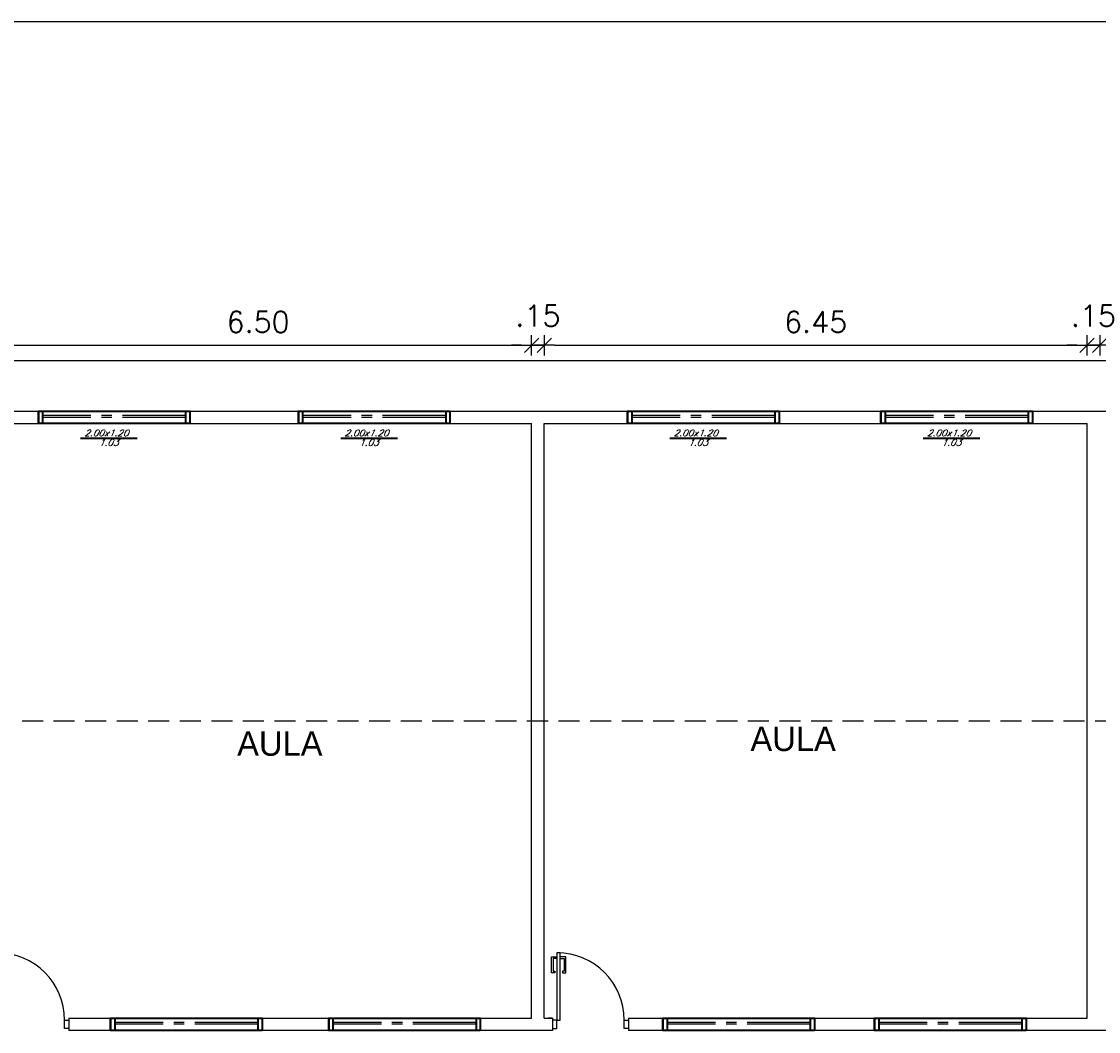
# Model space of a CAD drawing. Header units: millimetres. Extents: x 2239 to 2564, y 432 to 505.
# Tile 17 of 22: x 2448 to 2461, y 493 to 505. Entities that reach past the tile are written whole.
import ezdxf

# ---------------------------------------------------------------- set-up
doc = ezdxf.new("R2010")
doc.units = ezdxf.units.MM
for name, pattern in [('ACAD_ISO04W100', [30, 24, -3, 0, -3]), ('CENTER2', [1.125, 0.75, -0.125, 0.125, -0.125]), ('HIDDEN', [0.375, 0.25, -0.125])]:
    doc.linetypes.add(name, pattern=pattern)
for name, color, linetype in [('Cotas', 1, 'Continuous'), ('HACT', 1, 'Continuous'), ('PAREDES', 6, 'Continuous')]:
    doc.layers.add(name, color=color, linetype=linetype)
doc.styles.add('romans', font='romans.shx', dxfattribs={"oblique": 23})
doc.styles.add('SIMPLEX_8', font='simplex.shx')
doc.dimstyles.new('08', dxfattribs={"dimtxt": 0.25, "dimasz": 0.12, "dimexe": 0, "dimexo": 0, "dimgap": 0.15, "dimtad": 1, "dimzin": 4, "dimdsep": 46, "dimtxsty": 'SIMPLEX_8', "dimblk1": 'D', "dimblk2": 'D', "dimsah": 1, "dimcen": 0.09, "dimse1": 1, "dimse2": 1, "dimclre": 256, "dimclrt": 2, "dimadec": 0, "dimazin": 0, "dimtfac": 1, "dimtmove": 2, "dimatfit": 3, "dimldrblk": 'D', "dimfxl": 1, "dimtolj": 1, "dimtzin": 0, "dimarcsym": 0})

# ---------------------------------------------------------------- blocks, each defined once
blk = doc.blocks.new('DSGDFG')
at = {"color": 2}
blk.add_lwpolyline([(2331.157, 484.719), (2331.197, 484.719), (2331.197, 485.519), (2331.157, 485.519)], close=True, dxfattribs=at)
at = {"color": 1}
for points in [[(2331.157, 485.449), (2331.112, 485.449), (2331.112, 485.299), (2331.132, 485.299), (2331.132, 485.279), (2331.092, 485.279), (2331.092, 485.469), (2331.157, 485.469)], [(2331.197, 485.449), (2331.242, 485.449), (2331.242, 485.299), (2331.222, 485.299), (2331.222, 485.279), (2331.262, 485.279), (2331.262, 485.469), (2331.197, 485.469)]]:
    blk.add_lwpolyline(points, dxfattribs=at)
at = {"color": 2}
for points in [[(2331.107, 484.619), (2331.157, 484.619), (2331.157, 484.719), (2331.107, 484.719)], [(2332.007, 484.619), (2331.957, 484.619), (2331.957, 484.719), (2332.007, 484.719)]]:
    blk.add_lwpolyline(points, dxfattribs=at)
at = {"color": 1}
blk.add_arc((2331.157, 484.719), 0.8, 0, 90, dxfattribs=at)
at = {"layer": 'PAREDES', "color": 6}
for p, q in [((2331.107, 484.744), (2331.107, 484.594)), ((2332.007, 484.744), (2332.007, 484.594))]:
    blk.add_line(p, q, dxfattribs=at)
at = {"layer": 'PAREDES'}
blk.add_lwpolyline([(2331.107, 484.744), (2331.057, 484.744)], dxfattribs=at)
blk = doc.blocks.new('D')
for p, q in [((-1, 0), (1, 0)), ((0, -1), (0, 1))]:
    blk.add_line(p, q)
at = {"color": 4}
blk.add_line((-0.71, -0.71), (0.71, 0.71), dxfattribs=at)
blk = doc.blocks.new('*D141')
at = {"layer": 'Cotas', "color": 0, "linetype": 'ACAD_ISO04W100', "lineweight": -2, "transparency": 16777216}
blk.add_line((2447.448, 500.686), (2453.708, 500.686), dxfattribs=at)
at = {"layer": 'Defpoints', "color": 0, "linetype": 'ACAD_ISO04W100', "transparency": 16777216}
for p in [(2453.828, 500.686), (2447.328, 499.755), (2453.828, 499.755)]:
    blk.add_point(p, dxfattribs=at)
at = {"layer": 'Cotas', "color": 0, "linetype": 'ACAD_ISO04W100', "lineweight": -2, "transparency": 16777216, "xscale": 0.12, "yscale": 0.12, "zscale": 0.12, "rotation": 180}
blk.add_blockref('D', (2447.328, 500.686), dxfattribs=at)
at = {"layer": 'Cotas', "color": 0, "linetype": 'ACAD_ISO04W100', "lineweight": -2, "transparency": 16777216, "xscale": 0.12, "yscale": 0.12, "zscale": 0.12}
blk.add_blockref('D', (2453.828, 500.686), dxfattribs=at)
at = {"layer": 'Cotas', "color": 2, "linetype": 'ACAD_ISO04W100', "transparency": 16777216, "insert": (2450.578, 500.961), "char_height": 0.25, "attachment_point": 5, "style": 'SIMPLEX_8'}
blk.add_mtext('\\A1;6.50', dxfattribs=at)
blk = doc.blocks.new('*D142')
at = {"layer": 'Cotas', "color": 0, "linetype": 'ACAD_ISO04W100', "lineweight": -2, "transparency": 16777216}
for p, q in [((2453.708, 500.686), (2453.588, 500.686)), ((2453.828, 500.686), (2453.978, 500.686)), ((2454.098, 500.686), (2454.218, 500.686))]:
    blk.add_line(p, q, dxfattribs=at)
at = {"layer": 'Defpoints', "color": 0, "linetype": 'ACAD_ISO04W100', "transparency": 16777216}
for p in [(2453.978, 500.686), (2453.828, 499.755), (2453.978, 499.755)]:
    blk.add_point(p, dxfattribs=at)
at = {"layer": 'Cotas', "color": 0, "linetype": 'ACAD_ISO04W100', "lineweight": -2, "transparency": 16777216, "xscale": 0.12, "yscale": 0.12, "zscale": 0.12}
blk.add_blockref('D', (2453.828, 500.686), dxfattribs=at)
at = {"layer": 'Cotas', "color": 0, "linetype": 'ACAD_ISO04W100', "lineweight": -2, "transparency": 16777216, "xscale": 0.12, "yscale": 0.12, "zscale": 0.12, "rotation": 180}
blk.add_blockref('D', (2453.978, 500.686), dxfattribs=at)
at = {"layer": 'Cotas', "color": 2, "linetype": 'ACAD_ISO04W100', "transparency": 16777216, "insert": (2453.903, 501.036), "char_height": 0.25, "attachment_point": 5, "style": 'SIMPLEX_8'}
blk.add_mtext('\\A1;.15', dxfattribs=at)
blk = doc.blocks.new('*D143')
at = {"layer": 'Cotas', "color": 0, "linetype": 'ACAD_ISO04W100', "lineweight": -2, "transparency": 16777216}
blk.add_line((2454.098, 500.686), (2460.308, 500.686), dxfattribs=at)
at = {"layer": 'Defpoints', "color": 0, "linetype": 'ACAD_ISO04W100', "transparency": 16777216}
for p in [(2460.428, 500.686), (2453.978, 499.755), (2460.428, 499.755)]:
    blk.add_point(p, dxfattribs=at)
at = {"layer": 'Cotas', "color": 0, "linetype": 'ACAD_ISO04W100', "lineweight": -2, "transparency": 16777216, "xscale": 0.12, "yscale": 0.12, "zscale": 0.12, "rotation": 180}
blk.add_blockref('D', (2453.978, 500.686), dxfattribs=at)
at = {"layer": 'Cotas', "color": 0, "linetype": 'ACAD_ISO04W100', "lineweight": -2, "transparency": 16777216, "xscale": 0.12, "yscale": 0.12, "zscale": 0.12}
blk.add_blockref('D', (2460.428, 500.686), dxfattribs=at)
at = {"layer": 'Cotas', "color": 2, "linetype": 'ACAD_ISO04W100', "transparency": 16777216, "insert": (2457.203, 500.961), "char_height": 0.25, "attachment_point": 5, "style": 'SIMPLEX_8'}
blk.add_mtext('\\A1;6.45', dxfattribs=at)
blk = doc.blocks.new('*D144')
at = {"layer": 'Cotas', "color": 0, "linetype": 'ACAD_ISO04W100', "lineweight": -2, "transparency": 16777216}
for p, q in [((2460.308, 500.686), (2460.188, 500.686)), ((2460.428, 500.686), (2460.578, 500.686)), ((2460.698, 500.686), (2460.818, 500.686))]:
    blk.add_line(p, q, dxfattribs=at)
at = {"layer": 'Defpoints', "color": 0, "linetype": 'ACAD_ISO04W100', "transparency": 16777216}
for p in [(2460.578, 500.686), (2460.428, 499.755), (2460.578, 499.755)]:
    blk.add_point(p, dxfattribs=at)
at = {"layer": 'Cotas', "color": 0, "linetype": 'ACAD_ISO04W100', "lineweight": -2, "transparency": 16777216, "xscale": 0.12, "yscale": 0.12, "zscale": 0.12}
blk.add_blockref('D', (2460.428, 500.686), dxfattribs=at)
at = {"layer": 'Cotas', "color": 0, "linetype": 'ACAD_ISO04W100', "lineweight": -2, "transparency": 16777216, "xscale": 0.12, "yscale": 0.12, "zscale": 0.12, "rotation": 180}
blk.add_blockref('D', (2460.578, 500.686), dxfattribs=at)
at = {"layer": 'Cotas', "color": 2, "linetype": 'ACAD_ISO04W100', "transparency": 16777216, "insert": (2460.503, 501.036), "char_height": 0.25, "attachment_point": 5, "style": 'SIMPLEX_8'}
blk.add_mtext('\\A1;.15', dxfattribs=at)
blk = doc.blocks.new('*D145')
at = {"layer": 'Cotas', "color": 0, "linetype": 'ACAD_ISO04W100', "lineweight": -2, "transparency": 16777216}
blk.add_line((2460.698, 500.686), (2461.428, 500.686), dxfattribs=at)
at = {"layer": 'Defpoints', "color": 0, "linetype": 'ACAD_ISO04W100', "transparency": 16777216}
for p in [(2461.548, 500.686), (2460.578, 499.755), (2461.548, 499.755)]:
    blk.add_point(p, dxfattribs=at)
at = {"layer": 'Cotas', "color": 0, "linetype": 'ACAD_ISO04W100', "lineweight": -2, "transparency": 16777216, "xscale": 0.12, "yscale": 0.12, "zscale": 0.12, "rotation": 180}
blk.add_blockref('D', (2460.578, 500.686), dxfattribs=at)
at = {"layer": 'Cotas', "color": 0, "linetype": 'ACAD_ISO04W100', "lineweight": -2, "transparency": 16777216, "xscale": 0.12, "yscale": 0.12, "zscale": 0.12}
blk.add_blockref('D', (2461.548, 500.686), dxfattribs=at)
at = {"layer": 'Cotas', "color": 2, "linetype": 'ACAD_ISO04W100', "transparency": 16777216, "insert": (2461.063, 500.961), "char_height": 0.25, "attachment_point": 5, "style": 'SIMPLEX_8'}
blk.add_mtext('\\A1;.97', dxfattribs=at)

msp = doc.modelspace()

# ---------------------------------------------------------------- linework, layer by layer
at = {"layer": 'Cotas', "color": 6, "linetype": 'ACAD_ISO04W100'}
for p, q in [((2440.098, 500.505), (2470.868, 500.505)), ((2453.828, 492.695), (2453.828, 499.755)), ((2453.978, 492.695), (2453.978, 499.755)), ((2460.428, 492.695), (2460.428, 499.755))]:
    msp.add_line(p, q, dxfattribs=at)
at = {"layer": 'Cotas', "color": 6}
for p, q in [((2447.328, 499.755), (2453.828, 499.755)), ((2453.978, 499.755), (2460.428, 499.755)), ((2448.328, 492.695), (2453.828, 492.695)), ((2453.978, 492.695), (2454.078, 492.695)), ((2454.978, 492.695), (2460.428, 492.695)), ((2454.078, 492.545), (2448.328, 492.545)), ((2461.518, 492.545), (2454.978, 492.545))]:
    msp.add_line(p, q, dxfattribs=at)
at = {"layer": 'Cotas', "linetype": 'HIDDEN'}
msp.add_line((2436.898, 496.225), (2480.318, 496.225), dxfattribs=at)
at = {"layer": 'Cotas', "color": 1}
msp.add_lwpolyline([(2406.317, 504.531), (2487.427, 504.531), (2487.427, 451.881), (2406.317, 451.881)], close=True, dxfattribs=at)
at = {"layer": 'Cotas', "color": 6}
msp.add_lwpolyline([(2439.948, 499.905), (2483.418, 499.905), (2483.418, 492.545)], dxfattribs=at)
at = {"layer": 'HACT', "lineweight": 35}
for p, q in [((2447.967, 499.905), (2447.967, 499.755)), ((2448.017, 499.905), (2448.017, 499.755)), ((2449.717, 499.905), (2449.717, 499.755)), ((2449.767, 499.905), (2449.767, 499.755)), ((2449.767, 499.905), (2449.767, 499.755)), ((2451.057, 499.905), (2451.057, 499.755)), ((2451.107, 499.905), (2451.107, 499.755)), ((2452.807, 499.905), (2452.807, 499.755)), ((2452.857, 499.905), (2452.857, 499.755)), ((2452.857, 499.905), (2452.857, 499.755)), ((2454.969, 499.905), (2454.969, 499.755)), ((2455.019, 499.905), (2455.019, 499.755)), ((2456.719, 499.905), (2456.719, 499.755)), ((2456.769, 499.905), (2456.769, 499.755)), ((2456.769, 499.905), (2456.769, 499.755)), ((2457.979, 499.905), (2457.979, 499.755)), ((2458.029, 499.905), (2458.029, 499.755)), ((2459.729, 499.905), (2459.729, 499.755)), ((2459.779, 499.905), (2459.779, 499.755)), ((2459.779, 499.905), (2459.779, 499.755)), ((2448.469, 499.582), (2449.142, 499.582)), ((2451.56, 499.582), (2452.233, 499.582)), ((2455.471, 499.582), (2456.144, 499.582)), ((2458.481, 499.582), (2459.154, 499.582)), ((2448.826, 492.695), (2448.826, 492.545)), ((2448.876, 492.695), (2448.876, 492.545)), ((2450.576, 492.695), (2450.576, 492.545)), ((2450.626, 492.695), (2450.626, 492.545)), ((2450.626, 492.695), (2450.626, 492.545)), ((2451.418, 492.695), (2451.418, 492.545)), ((2451.468, 492.695), (2451.468, 492.545)), ((2453.168, 492.695), (2453.168, 492.545)), ((2453.218, 492.695), (2453.218, 492.545)), ((2453.218, 492.695), (2453.218, 492.545)), ((2455.389, 492.695), (2455.389, 492.545)), ((2455.439, 492.695), (2455.439, 492.545)), ((2457.139, 492.695), (2457.139, 492.545)), ((2457.189, 492.695), (2457.189, 492.545)), ((2457.189, 492.695), (2457.189, 492.545)), ((2457.903, 492.695), (2457.903, 492.545)), ((2457.953, 492.695), (2457.953, 492.545)), ((2459.653, 492.695), (2459.653, 492.545)), ((2459.703, 492.695), (2459.703, 492.545)), ((2459.703, 492.695), (2459.703, 492.545))]:
    msp.add_line(p, q, dxfattribs=at)
at = {"layer": 'HACT', "color": 2, "lineweight": 35}
for points in [[(2449.767, 499.755), (2447.967, 499.755), (2447.967, 499.905), (2449.767, 499.905)], [(2452.857, 499.755), (2451.057, 499.755), (2451.057, 499.905), (2452.857, 499.905)], [(2456.769, 499.755), (2454.969, 499.755), (2454.969, 499.905), (2456.769, 499.905)], [(2459.779, 499.755), (2457.979, 499.755), (2457.979, 499.905), (2459.779, 499.905)], [(2450.626, 492.545), (2448.826, 492.545), (2448.826, 492.695), (2450.626, 492.695)], [(2453.218, 492.545), (2451.418, 492.545), (2451.418, 492.695), (2453.218, 492.695)], [(2457.189, 492.545), (2455.389, 492.545), (2455.389, 492.695), (2457.189, 492.695)], [(2459.703, 492.545), (2457.903, 492.545), (2457.903, 492.695), (2459.703, 492.695)]]:
    msp.add_lwpolyline(points, close=True, dxfattribs=at)
at = {"layer": 'PAREDES', "color": 4, "linetype": 'CENTER2'}
for p, q in [((2449.717, 499.85), (2448.017, 499.85)), ((2449.717, 499.83), (2448.017, 499.83)), ((2452.807, 499.85), (2451.107, 499.85)), ((2452.807, 499.83), (2451.107, 499.83)), ((2456.719, 499.85), (2455.019, 499.85)), ((2456.719, 499.83), (2455.019, 499.83)), ((2459.729, 499.85), (2458.029, 499.85)), ((2459.729, 499.83), (2458.029, 499.83)), ((2450.576, 492.64), (2448.876, 492.64)), ((2453.168, 492.64), (2451.468, 492.64)), ((2457.139, 492.64), (2455.439, 492.64)), ((2459.653, 492.64), (2457.953, 492.64)), ((2450.576, 492.62), (2448.876, 492.62)), ((2453.168, 492.62), (2451.468, 492.62)), ((2457.139, 492.62), (2455.439, 492.62)), ((2459.653, 492.62), (2457.953, 492.62))]:
    msp.add_line(p, q, dxfattribs=at)

# ---------------------------------------------------------------- block references
at = {"layer": 'Cotas', "linetype": 'ACAD_ISO04W100'}
for p in [(116.321, 7.951), (122.971, 7.951)]:
    msp.add_blockref('DSGDFG', p, dxfattribs=at)

# ---------------------------------------------------------------- texts
at = {"char_height": 0.29056, "attachment_point": 7}
for insert in [(2450.329, 495.806), (2456.428, 495.862)]:
    msp.add_mtext_dynamic_manual_height_columns('\\A1;{\\fZurich Cn BT|b0|i0|c0|p34;\\C2;AULA}', width=13.35192, gutter_width=1, heights=[0], dxfattribs=dict(at, insert=insert))
at = {"layer": 'Cotas', "color": 2, "char_height": 0.0779, "attachment_point": 1, "style": 'romans'}
for s, insert in [('2.00x1.20', (2448.512, 499.683)), ('2.00x1.20', (2451.603, 499.683)), ('2.00x1.20', (2455.514, 499.683)), ('2.00x1.20', (2458.524, 499.683)), ('1.03', (2448.686, 499.571)), ('1.03', (2451.777, 499.571)), ('1.03', (2455.688, 499.571)), ('1.03', (2458.698, 499.571))]:
    msp.add_mtext_dynamic_manual_height_columns(s, width=0.31716, gutter_width=12.5, heights=[0], dxfattribs=dict(at, insert=insert))

# ---------------------------------------------------------------- dimensions: what is measured, and where the dimension line sits
at = {"layer": 'Cotas', "linetype": 'ACAD_ISO04W100'}
for base, p1, p2, picture, middle in [((2453.828, 500.686), (2447.328, 499.755), (2453.828, 499.755), '*D141', (2450.578, 500.961)), ((2453.978, 500.686), (2453.828, 499.755), (2453.978, 499.755), '*D142', (2453.903, 501.036)), ((2460.428, 500.686), (2453.978, 499.755), (2460.428, 499.755), '*D143', (2457.203, 500.961)), ((2460.578, 500.686), (2460.428, 499.755), (2460.578, 499.755), '*D144', (2460.503, 501.036)), ((2461.548, 500.686), (2460.578, 499.755), (2461.548, 499.755), '*D145', (2461.063, 500.961))]:
    dim = msp.add_linear_dim(base=base, p1=p1, p2=p2, dimstyle='08', dxfattribs=at)
    dim.commit()
    dim.dimension.update_dxf_attribs({"geometry": picture, "text_midpoint": middle})

doc.saveas('drawing.dxf')
